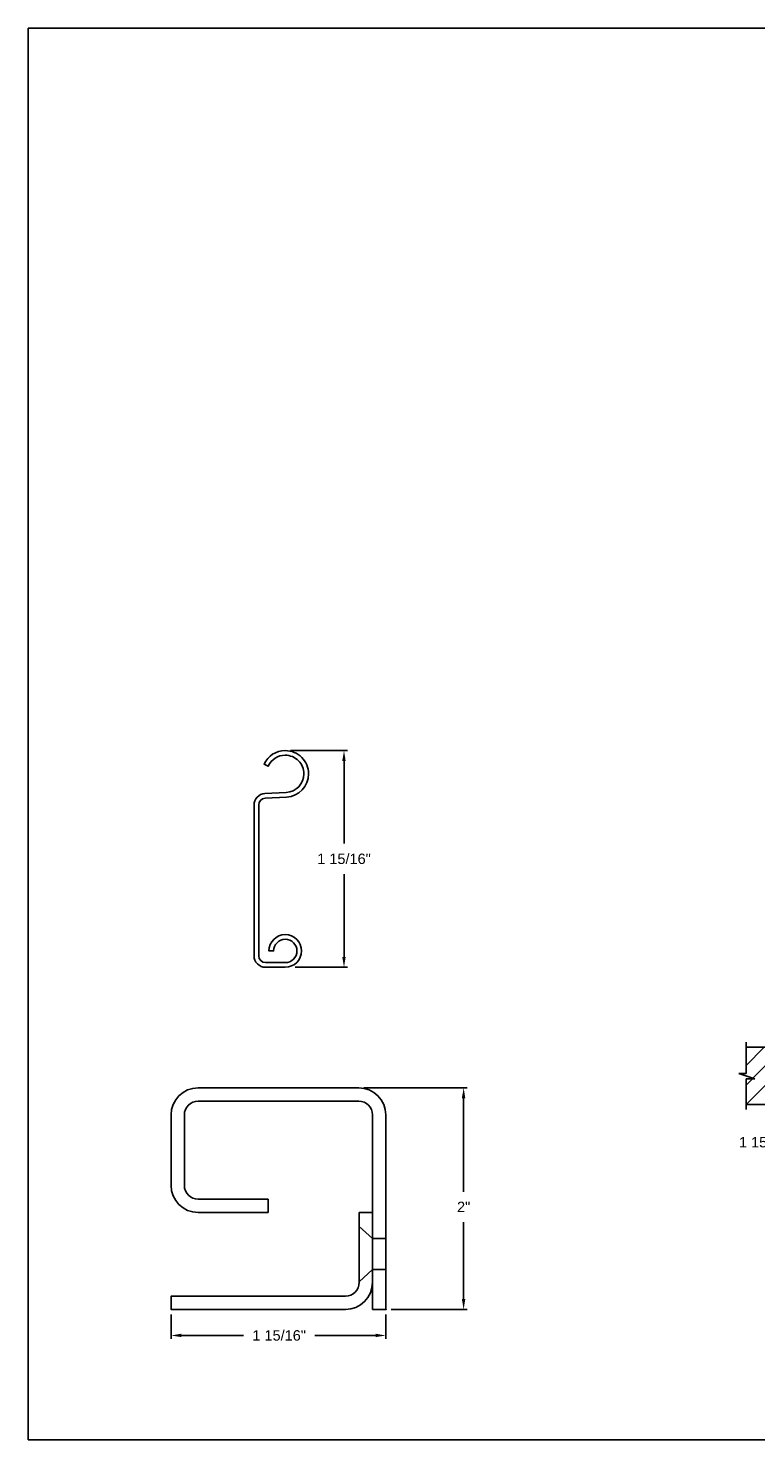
# Model space of a CAD drawing. Header units: inches. Extents: x 169.6 to 213.7, y 214.8 to 266.5.
# Tile 25 of 28: x 169.6 to 176.2, y 253.2 to 265.9. Entities that reach past the tile are written whole.
import ezdxf

# ---------------------------------------------------------------- set-up
doc = ezdxf.new("R2010")
doc.units = ezdxf.units.IN
doc.header["$LTSCALE"] = 0.25
doc.header["$MEASUREMENT"] = 0
for name, color, linetype in [('ANNOTATIONS', 1, 'Continuous'), ('DETAILS', 4, 'Continuous'), ('PUSH UP', 7, 'Continuous')]:
    doc.layers.add(name, color=color, linetype=linetype)
doc.styles.add('ARIAL', font='arial.ttf', dxfattribs={"height": 0.09375})
doc.dimstyles.new('ARIAL', dxfattribs={"dimtxt": 0.09375, "dimasz": 0.09375, "dimexe": 0.03125, "dimexo": 0.046875, "dimgap": 0.09, "dimtad": 0, "dimtih": 1, "dimtoh": 1, "dimdec": 4, "dimzin": 0, "dimdsep": 46, "dimlunit": 4, "dimtxsty": 'ARIAL', "dimcen": 0.09, "dimadec": 0, "dimazin": 0, "dimtfac": 1, "dimtdec": 4, "dimtix": 1, "dimtofl": 0, "dimtmove": 0, "dimatfit": 3, "dimfxl": 0.18, "dimfrac": 2, "dimtolj": 1, "dimtzin": 0, "dimarcsym": 0})
doc.dimstyles.new('STANDARD$0', dxfattribs={"dimtxt": 0.09375, "dimasz": 0.09375, "dimexe": 0.03125, "dimexo": 0.046875, "dimgap": 0.09, "dimtad": 0, "dimtih": 1, "dimtoh": 1, "dimdec": 4, "dimzin": 0, "dimdsep": 46, "dimtxsty": 'ARIAL', "dimcen": 0.09, "dimadec": 0, "dimazin": 0, "dimtfac": 1, "dimtdec": 4, "dimtofl": 0, "dimtmove": 0, "dimatfit": 1, "dimfxl": 1, "dimtolj": 1, "dimtzin": 0, "dimarcsym": 0})

# ---------------------------------------------------------------- blocks, each defined once
blk = doc.blocks.new('*D6')
at = {"layer": 'ANNOTATIONS', "color": 0, "lineweight": -2, "transparency": 16777216}
for p, q in [((170.877, 254.326), (170.877, 254.107)), ((172.814, 254.326), (172.814, 254.107)), ((170.971, 254.138), (171.53, 254.138)), ((172.721, 254.138), (172.173, 254.138))]:
    blk.add_line(p, q, dxfattribs=at)
at = {"layer": 'ANNOTATIONS', "color": 0, "transparency": 16777216}
for points in [[(170.971, 254.154), (170.971, 254.123), (170.877, 254.138)], [(172.721, 254.154), (172.721, 254.123), (172.814, 254.138)]]:
    blk.add_solid(points, dxfattribs=at)
at = {"layer": 'defpoints', "color": 0, "transparency": 16777216}
for p in [(170.877, 254.373), (172.814, 254.373), (170.877, 254.138)]:
    blk.add_point(p, dxfattribs=at)
at = {"layer": 'ANNOTATIONS', "color": 0, "transparency": 16777216, "insert": (171.852, 254.138), "char_height": 0.09375, "attachment_point": 5, "style": 'ARIAL'}
blk.add_mtext('\\A1;1 15/16"', dxfattribs=at)
blk = doc.blocks.new('*D7')
at = {"layer": 'ANNOTATIONS', "color": 0, "lineweight": -2, "transparency": 16777216}
for p, q in [((172.616, 256.373), (173.547, 256.373)), ((173.516, 256.279), (173.516, 255.435)), ((173.516, 254.466), (173.516, 255.161)), ((172.861, 254.373), (173.547, 254.373))]:
    blk.add_line(p, q, dxfattribs=at)
at = {"layer": 'ANNOTATIONS', "color": 0, "transparency": 16777216}
for points in [[(173.5, 256.279), (173.531, 256.279), (173.516, 256.373)], [(173.5, 254.466), (173.531, 254.466), (173.516, 254.373)]]:
    blk.add_solid(points, dxfattribs=at)
at = {"layer": 'defpoints', "color": 0, "transparency": 16777216}
for p in [(172.569, 256.373), (173.516, 256.373), (172.814, 254.373)]:
    blk.add_point(p, dxfattribs=at)
at = {"layer": 'ANNOTATIONS', "color": 0, "transparency": 16777216, "insert": (173.516, 255.298), "char_height": 0.0938, "attachment_point": 5, "style": 'ARIAL'}
blk.add_mtext('\\A1;2"', dxfattribs=at)
blk = doc.blocks.new('*D9')
at = {"layer": 'ANNOTATIONS', "color": 0, "lineweight": -2, "transparency": 16777216}
for p, q in [((176.932, 256.34), (176.932, 255.834)), ((176.75, 256.176), (176.75, 255.834)), ((176.657, 255.881), (176.535, 255.881)), ((177.026, 255.881), (177.12, 255.881))]:
    blk.add_line(p, q, dxfattribs=at)
at = {"layer": 'ANNOTATIONS', "color": 0, "transparency": 16777216}
for points in [[(176.657, 255.897), (176.657, 255.866), (176.75, 255.881)], [(177.026, 255.897), (177.026, 255.866), (176.932, 255.881)]]:
    blk.add_solid(points, dxfattribs=at)
at = {"layer": 'defpoints', "color": 0, "transparency": 16777216}
for p in [(176.932, 256.387), (176.75, 256.223), (176.932, 255.881)]:
    blk.add_point(p, dxfattribs=at)
at = {"layer": 'ANNOTATIONS', "color": 0, "transparency": 16777216, "insert": (176.241, 255.881), "char_height": 0.09375, "attachment_point": 5, "style": 'ARIAL'}
blk.add_mtext('\\A1;1 15/16"', dxfattribs=at)
blk = doc.blocks.new('*D50')
at = {"layer": 'ANNOTATIONS', "color": 0, "lineweight": -2, "transparency": 16777216}
for p, q in [((171.954, 259.415), (172.468, 259.415)), ((172.437, 259.321), (172.437, 258.576)), ((172.437, 257.554), (172.437, 258.299)), ((171.996, 257.46), (172.468, 257.46))]:
    blk.add_line(p, q, dxfattribs=at)
at = {"layer": 'ANNOTATIONS', "color": 0, "transparency": 16777216}
for points in [[(172.421, 259.321), (172.452, 259.321), (172.437, 259.415)], [(172.421, 257.554), (172.452, 257.554), (172.437, 257.46)]]:
    blk.add_solid(points, dxfattribs=at)
at = {"layer": 'defpoints', "color": 0, "transparency": 16777216}
for p in [(171.907, 259.415), (171.949, 257.46), (172.437, 257.46)]:
    blk.add_point(p, dxfattribs=at)
at = {"layer": 'ANNOTATIONS', "color": 0, "transparency": 16777216, "insert": (172.437, 258.438), "char_height": 0.09375, "attachment_point": 5, "style": 'ARIAL'}
blk.add_mtext('\\A1;1 15/16"', dxfattribs=at)

msp = doc.modelspace()

# ---------------------------------------------------------------- hatches: boundary and pattern name
at = {"layer": 'PUSH UP'}
h = msp.add_hatch(dxfattribs=at)
h.set_pattern_fill('ANSI31', color=256, style=0)
h.set_pattern_definition([(45, (-18.47276, 1.22668), (-0.08838835, 0.08838835), [])])
h.paths.add_polyline_path([(176.75038, 256.73832), (176.06288, 256.73832), (176.06288, 256.50112), (175.99878, 256.50112), (176.14085, 256.45422), (176.06288, 256.45422), (176.06288, 256.2227), (176.75038, 256.2227), (176.75038, 256.3852)])

# ---------------------------------------------------------------- linework, layer by layer
at = {"layer": 'defpoints'}
msp.add_lwpolyline([(189.05875, 253.19707), (169.58887, 253.19707), (169.58887, 265.93218), (189.05875, 265.93218)], close=True, dxfattribs=at)
at = {"layer": 'DETAILS'}
for p, q in [((171.9065, 259.41499), (171.90726, 259.41499)), ((171.9065, 259.37299), (171.90726, 259.37299)), ((171.12184, 256.37255), (172.56934, 256.37255)), ((172.57434, 255.12255), (172.69434, 255.01317)), ((172.81434, 255.01317), (172.69434, 255.01317)), ((172.57434, 254.62255), (172.69434, 254.73192)), ((172.81434, 254.73192), (172.69434, 254.73192))]:
    msp.add_line(p, q, dxfattribs=at)
msp.add_lwpolyline([(172.11727, 259.20499, -0.39895955), (171.91826, 258.99528), (171.72602, 258.9852, 0.39895955), (171.66726, 258.92329), (171.66726, 257.56418, 0.41421356), (171.72926, 257.50218), (171.90726, 257.50218, 2.41421356), (171.80226, 257.60718), (171.76026, 257.60718, -2.41421356), (171.90726, 257.46018), (171.72926, 257.46018, -0.41421356), (171.62526, 257.56418), (171.62526, 258.92329, -0.39895955), (171.72382, 259.02715), (171.91607, 259.03722, 0.39895955), (172.07527, 259.20499, 0.41491795), (171.90687, 259.37299, 0.29455643), (171.75408, 259.27495), (171.75377, 259.27426), (171.71555, 259.29168), (171.71586, 259.29237, -0.29428604), (171.9069, 259.41499, -0.41473176)], format="xyb", close=True, dxfattribs=at)
for points in [[(172.56934, 256.37255, -0.41421356), (172.81434, 256.12755), (172.81434, 254.37255), (172.69434, 254.37255), (172.69434, 256.12755, 0.41421356), (172.56934, 256.25255), (171.12184, 256.25255, 0.41421356), (170.99684, 256.12755), (170.99684, 255.49255, 0.41421356), (171.12184, 255.36755), (171.75184, 255.36755), (171.75184, 255.24755), (171.12184, 255.24755, -0.41421356), (170.87684, 255.49255), (170.87684, 256.12755, -0.41421356), (171.12184, 256.37255)], [(172.69434, 255.24755), (172.57434, 255.24755), (172.57434, 254.61755, -0.41421356), (172.44934, 254.49255), (170.87684, 254.49255), (170.87684, 254.37255), (172.44934, 254.37255, 0.41421356), (172.69434, 254.61755)]]:
    msp.add_lwpolyline(points, format="xyb", dxfattribs=at)
msp.add_point((172.81434, 254.37255), dxfattribs=at)
msp.add_point((172.81434, 254.37255), dxfattribs=at)
at = {"layer": 'PUSH UP', "linetype": 'Continuous'}
for p, q in [((176.06288, 256.50112), (176.06288, 256.7852)), ((176.14085, 256.45422), (175.99878, 256.50112)), ((175.99878, 256.50112), (176.06288, 256.50112)), ((176.06288, 256.17582), (176.06288, 256.45422)), ((176.06288, 256.45422), (176.14085, 256.45422))]:
    msp.add_line(p, q, dxfattribs=at)
at = {"layer": 'PUSH UP'}
for p, q in [((176.06288, 256.73832), (176.75038, 256.73832)), ((176.06288, 256.2227), (176.75038, 256.2227))]:
    msp.add_line(p, q, dxfattribs=at)

# ---------------------------------------------------------------- dimensions: what is measured, and where the dimension line sits
at = {"layer": 'ANNOTATIONS'}
dim = msp.add_linear_dim(base=(172.43684, 257.46018), p1=(171.90727, 259.41499), p2=(171.94944, 257.46018), angle=90, text='1 15/16"', dimstyle='STANDARD$0', dxfattribs=at)
dim.commit()
dim.dimension.update_dxf_attribs({"geometry": '*D50', "text_midpoint": (172.43684, 258.43759), "dimtype": 160})
for base, p2, angle, picture, middle in [((173.51571, 256.37255), (172.56934, 256.37255), 90, '*D7', (173.51571, 255.29795)), ((170.87684, 254.13825), (170.87684, 254.37255), 180, '*D6', (171.85177, 254.13825))]:
    dim = msp.add_linear_dim(base=base, p1=(172.81434, 254.37255), p2=p2, angle=angle, dimstyle='ARIAL', dxfattribs=at)
    dim.commit()
    dim.dimension.update_dxf_attribs({"geometry": picture, "text_midpoint": middle, "dimtype": 160})
dim = msp.add_linear_dim(base=(176.93202, 255.8812), p1=(176.75038, 256.2227), p2=(176.93202, 256.38686), text='1 15/16"', dimstyle='STANDARD$0', override={"dimexe": 0.046875, "dimgap": 0.0625, "dimlunit": 4, "dimcen": 0.089844, "dimatfit": 0, "dimfxl": 0.18, "dimfrac": 2}, dxfattribs=at)
dim.commit()
dim.dimension.update_dxf_attribs({"geometry": '*D9', "text_midpoint": (176.24135, 255.8812), "dimtype": 160})

doc.saveas('drawing.dxf')
